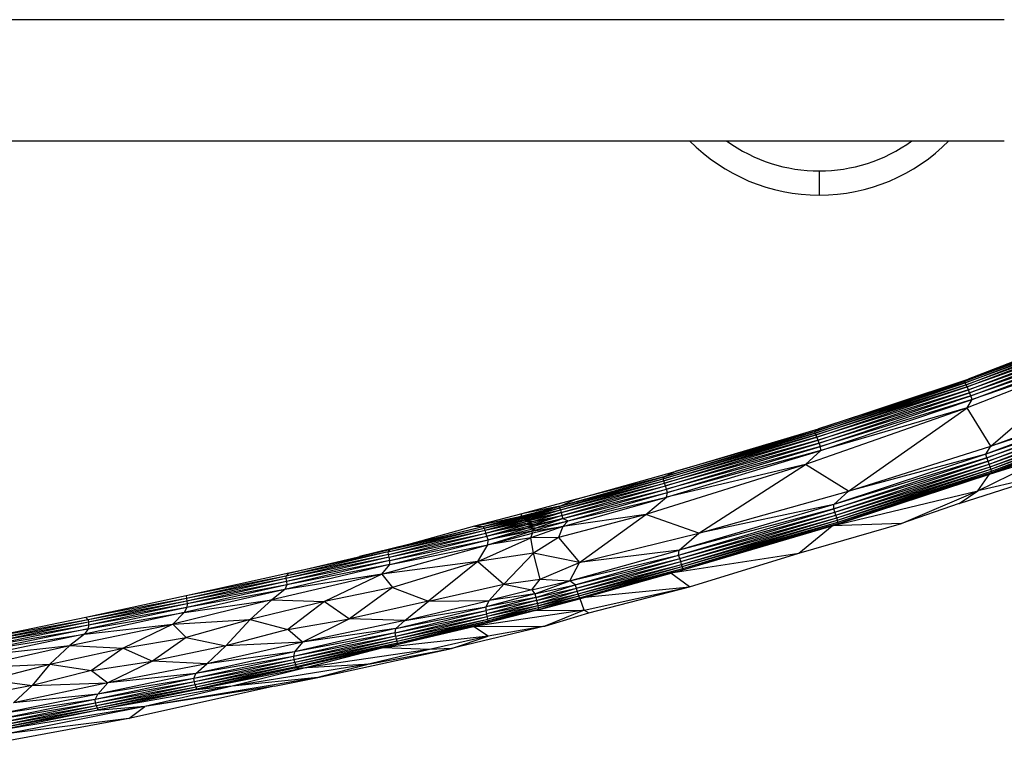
# Paper-space layout '_Superior' of a CAD drawing. Header units: millimetres. Extents: x -164 to 39, y -65 to 67.
# Tile 3 of 7: x -95 to -14, y -60 to 0. Entities that reach past the tile are written whole.
import ezdxf

# ---------------------------------------------------------------- set-up
doc = ezdxf.new("R2010")
doc.units = ezdxf.units.MM

psp = doc.layouts.new('_Superior')

# ---------------------------------------------------------------- linework, layer by layer
at = {"color": 7, "linetype": 'Continuous', "lineweight": 25}
for p, q in [((-13.691, 0), (-163.691, 0)), ((-123.691, -10), (-13.691, -10)), ((-28.977, -12.492), (-28.977, -14.492)), ((-7.165, -26.138), (-16.968, -29.879)), ((-7.104, -26.247), (-16.968, -29.879)), ((-16.916, -29.993), (-7.104, -26.247)), ((-7.024, -26.396), (-16.916, -29.993)), ((-16.844, -30.146), (-7.024, -26.396)), ((-6.93, -26.582), (-16.844, -30.146)), ((-16.758, -30.336), (-6.93, -26.582)), ((-6.823, -26.801), (-16.758, -30.336)), ((-7.113, -26.035), (-16.68, -29.688)), ((-7.165, -26.138), (-16.68, -29.688)), ((-8.291, -26.459), (-16.68, -29.688)), ((-16.662, -30.559), (-6.823, -26.801)), ((-6.706, -27.046), (-16.662, -30.559)), ((-16.557, -30.809), (-6.706, -27.046)), ((-6.583, -27.312), (-16.557, -30.809)), ((-16.446, -31.08), (-6.583, -27.312)), ((-6.456, -27.592), (-16.446, -31.08)), ((-16.338, -31.37), (-6.456, -27.592)), ((-6.42, -27.986), (-16.76, -32.053)), ((-6.42, -27.986), (-16.338, -31.37)), ((-14.814, -35.224), (-6.42, -27.986)), ((-29.342, -34.023), (-16.968, -29.879)), ((-16.916, -29.993), (-29.342, -34.023)), ((-29.305, -34.144), (-16.916, -29.993)), ((-29.043, -33.805), (-16.68, -29.688)), ((-16.968, -29.879), (-29.043, -33.805)), ((-16.968, -29.879), (-16.68, -29.688)), ((-16.916, -29.993), (-16.968, -29.879)), ((-16.844, -30.146), (-16.916, -29.993)), ((-16.844, -30.146), (-29.305, -34.144)), ((-29.241, -34.3), (-16.844, -30.146)), ((-16.758, -30.336), (-29.241, -34.3)), ((-29.164, -34.494), (-16.758, -30.336)), ((-16.662, -30.559), (-29.164, -34.494)), ((-29.078, -34.72), (-16.662, -30.559)), ((-16.557, -30.809), (-29.078, -34.72)), ((-28.984, -34.974), (-16.557, -30.809)), ((-16.758, -30.336), (-16.844, -30.146)), ((-16.662, -30.559), (-16.758, -30.336)), ((-16.557, -30.809), (-16.662, -30.559)), ((-16.446, -31.08), (-16.557, -30.809)), ((-16.446, -31.08), (-28.984, -34.974)), ((-28.885, -35.249), (-16.446, -31.08)), ((-16.338, -31.37), (-28.885, -35.249)), ((-28.838, -35.574), (-16.338, -31.37)), ((-16.76, -32.053), (-16.338, -31.37)), ((-16.338, -31.37), (-16.446, -31.08)), ((-14.814, -35.224), (-5.036, -31.597)), ((-16.76, -32.053), (-30.113, -36.735)), ((-16.76, -32.053), (-28.838, -35.574)), ((-26.57, -38.943), (-16.76, -32.053)), ((-14.814, -35.224), (-16.76, -32.053)), ((-5.06, -32.038), (-15.223, -35.896)), ((-4.942, -32.321), (-15.223, -35.896)), ((-15.136, -36.195), (-4.942, -32.321)), ((-5.06, -32.038), (-14.814, -35.224)), ((-4.83, -32.588), (-15.136, -36.195)), ((-15.037, -36.467), (-4.83, -32.588)), ((-4.728, -32.835), (-15.037, -36.467)), ((-14.947, -36.718), (-4.728, -32.835)), ((-14.947, -36.718), (-4.639, -33.054)), ((-14.87, -36.941), (-4.639, -33.054)), ((-14.87, -36.941), (-4.565, -33.242)), ((-14.808, -37.132), (-4.565, -33.242)), ((-41.857, -37.915), (-29.305, -34.144)), ((-41.825, -37.77), (-29.342, -34.023)), ((-29.305, -34.144), (-41.825, -37.77)), ((-40.875, -37.313), (-29.043, -33.805)), ((-29.342, -34.023), (-40.875, -37.313)), ((-29.342, -34.023), (-29.043, -33.805)), ((-29.305, -34.144), (-29.342, -34.023)), ((-29.241, -34.3), (-29.305, -34.144)), ((-14.918, -37.541), (-4.499, -33.591)), ((-14.808, -37.132), (-4.509, -33.393)), ((-14.761, -37.286), (-4.509, -33.393)), ((-14.761, -37.286), (-4.471, -33.504)), ((-14.733, -37.4), (-4.471, -33.504)), ((-14.733, -37.4), (-4.499, -33.591)), ((-29.241, -34.3), (-41.857, -37.915)), ((-41.81, -38.077), (-29.241, -34.3)), ((-29.164, -34.494), (-41.81, -38.077)), ((-41.749, -38.275), (-29.164, -34.494)), ((-29.078, -34.72), (-41.749, -38.275)), ((-41.679, -38.506), (-29.078, -34.72)), ((-29.164, -34.494), (-29.241, -34.3)), ((-29.078, -34.72), (-29.164, -34.494)), ((-28.984, -34.974), (-29.078, -34.72)), ((-28.984, -34.974), (-41.679, -38.506)), ((-41.599, -38.764), (-28.984, -34.974)), ((-28.885, -35.249), (-41.599, -38.764)), ((-41.583, -39.44), (-28.838, -35.574)), ((-41.503, -39.042), (-28.885, -35.249)), ((-28.838, -35.574), (-41.503, -39.042)), ((-30.113, -36.735), (-28.838, -35.574)), ((-28.885, -35.249), (-28.984, -34.974)), ((-28.838, -35.574), (-28.885, -35.249)), ((-26.57, -38.943), (-14.814, -35.224)), ((-15.223, -35.896), (-14.814, -35.224)), ((-15.223, -35.896), (-27.764, -40.051)), ((-15.136, -36.195), (-27.764, -40.051)), ((-27.761, -40.399), (-15.136, -36.195)), ((-15.037, -36.467), (-27.761, -40.399)), ((-27.676, -40.677), (-15.037, -36.467)), ((-15.223, -35.896), (-26.57, -38.943)), ((-15.873, -38.918), (-9.808, -35.948)), ((-15.136, -36.195), (-15.223, -35.896)), ((-15.037, -36.467), (-15.136, -36.195)), ((-14.947, -36.718), (-15.037, -36.467)), ((-14.918, -37.541), (-9.808, -35.948)), ((-49.142, -39.631), (-40.875, -37.313)), ((-30.113, -36.735), (-43.298, -40.881)), ((-41.825, -37.77), (-40.875, -37.313)), ((-30.113, -36.735), (-41.583, -39.44)), ((-38.931, -42.397), (-30.113, -36.735)), ((-26.57, -38.943), (-30.113, -36.735)), ((-27.676, -40.677), (-14.947, -36.718)), ((-27.597, -40.93), (-14.947, -36.718)), ((-27.597, -40.93), (-14.87, -36.941)), ((-27.529, -41.156), (-14.87, -36.941)), ((-27.529, -41.156), (-14.808, -37.132)), ((-27.474, -41.348), (-14.808, -37.132)), ((-27.474, -41.348), (-14.761, -37.286)), ((-27.433, -41.503), (-14.761, -37.286)), ((-27.433, -41.503), (-14.733, -37.4)), ((-27.421, -41.62), (-14.733, -37.4)), ((-14.87, -36.941), (-14.947, -36.718)), ((-14.918, -37.541), (-14.733, -37.4)), ((-14.808, -37.132), (-14.87, -36.941)), ((-14.761, -37.286), (-14.808, -37.132)), ((-14.733, -37.4), (-14.761, -37.286)), ((-50.407, -40.184), (-41.825, -37.77)), ((-50.407, -40.184), (-41.857, -37.915)), ((-50.404, -40.328), (-41.857, -37.915)), ((-50.404, -40.328), (-41.81, -38.077)), ((-50.361, -40.496), (-41.81, -38.077)), ((-41.825, -37.77), (-49.142, -39.631)), ((-41.857, -37.915), (-41.825, -37.77)), ((-41.81, -38.077), (-41.857, -37.915)), ((-41.749, -38.275), (-41.81, -38.077)), ((-27.904, -41.811), (-14.918, -37.541)), ((-27.421, -41.62), (-14.918, -37.541)), ((-17.423, -39.948), (-9.761, -37.496)), ((-9.761, -37.496), (-15.873, -38.918)), ((-15.873, -38.918), (-14.918, -37.541)), ((-50.361, -40.496), (-41.749, -38.275)), ((-50.305, -40.702), (-41.749, -38.275)), ((-50.305, -40.702), (-41.679, -38.506)), ((-50.239, -40.943), (-41.679, -38.506)), ((-50.239, -40.943), (-41.599, -38.764)), ((-50.144, -41.204), (-41.599, -38.764)), ((-41.679, -38.506), (-41.749, -38.275)), ((-41.599, -38.764), (-41.679, -38.506)), ((-41.503, -39.042), (-41.599, -38.764)), ((-38.931, -42.397), (-26.57, -38.943)), ((-27.904, -41.811), (-15.873, -38.918)), ((-27.764, -40.051), (-26.57, -38.943)), ((-22.19, -41.61), (-15.873, -38.918)), ((-17.423, -39.948), (-15.873, -38.918)), ((-49.142, -39.631), (-53.535, -40.808)), ((-50.407, -40.184), (-49.142, -39.631)), ((-50.161, -41.87), (-41.583, -39.44)), ((-50.144, -41.204), (-41.503, -39.042)), ((-49.725, -41.385), (-41.503, -39.042)), ((-49.725, -41.385), (-41.583, -39.44)), ((-43.298, -40.881), (-41.583, -39.44)), ((-41.583, -39.44), (-41.503, -39.042)), ((-53.595, -41.013), (-50.407, -40.184)), ((-50.407, -40.184), (-53.535, -40.808)), ((-53.415, -41.112), (-50.404, -40.328)), ((-53.352, -41.273), (-50.361, -40.496)), ((-52.861, -40.894), (-50.407, -40.184)), ((-52.861, -40.894), (-50.404, -40.328)), ((-52.803, -41.034), (-50.404, -40.328)), ((-52.803, -41.034), (-50.361, -40.496)), ((-52.741, -41.22), (-50.361, -40.496)), ((-50.404, -40.328), (-50.407, -40.184)), ((-50.361, -40.496), (-50.404, -40.328)), ((-50.361, -40.496), (-50.305, -40.702)), ((-40.596, -44.23), (-27.761, -40.399)), ((-27.764, -40.051), (-40.56, -43.81)), ((-27.761, -40.399), (-40.56, -43.81)), ((-27.764, -40.051), (-38.931, -42.397)), ((-27.761, -40.399), (-27.764, -40.051)), ((-27.676, -40.677), (-27.761, -40.399)), ((-17.423, -39.948), (-22.19, -41.61)), ((-53.535, -40.808), (-57.44, -41.831)), ((-57.44, -41.831), (-53.595, -41.013)), ((-56.757, -41.856), (-52.861, -40.894)), ((-56.757, -41.856), (-53.595, -41.013)), ((-56.757, -41.856), (-53.415, -41.112)), ((-56.643, -41.99), (-52.803, -41.034)), ((-56.643, -41.99), (-53.415, -41.112)), ((-56.643, -41.99), (-53.352, -41.273)), ((-56.583, -42.174), (-52.741, -41.22)), ((-56.583, -42.174), (-53.352, -41.273)), ((-56.583, -42.174), (-53.282, -41.477)), ((-56.51, -42.399), (-52.668, -41.447)), ((-56.51, -42.399), (-53.282, -41.477)), ((-53.595, -41.013), (-53.535, -40.808)), ((-52.861, -40.894), (-53.595, -41.013)), ((-53.415, -41.112), (-52.861, -40.894)), ((-53.415, -41.112), (-52.803, -41.034)), ((-53.352, -41.273), (-52.803, -41.034)), ((-53.352, -41.273), (-52.741, -41.22)), ((-50.305, -40.702), (-53.282, -41.477)), ((-53.282, -41.477), (-52.741, -41.22)), ((-52.668, -41.447), (-53.282, -41.477)), ((-53.202, -41.719), (-50.239, -40.943)), ((-53.202, -41.719), (-52.668, -41.447)), ((-50.144, -41.204), (-53.113, -41.99)), ((-52.741, -41.22), (-50.305, -40.702)), ((-52.735, -42.246), (-49.725, -41.385)), ((-52.668, -41.447), (-50.305, -40.702)), ((-52.668, -41.447), (-50.239, -40.943)), ((-50.239, -40.943), (-52.586, -41.709)), ((-52.586, -41.709), (-50.144, -41.204)), ((-52.451, -41.986), (-50.144, -41.204)), ((-52.451, -41.986), (-49.725, -41.385)), ((-43.298, -40.881), (-50.519, -42.773)), ((-50.305, -40.702), (-50.239, -40.943)), ((-50.239, -40.943), (-50.144, -41.204)), ((-43.298, -40.881), (-50.161, -41.87)), ((-49.725, -41.385), (-50.161, -41.87)), ((-50.144, -41.204), (-49.725, -41.385)), ((-48.787, -44.822), (-43.298, -40.881)), ((-38.931, -42.397), (-43.298, -40.881)), ((-40.596, -44.23), (-27.676, -40.677)), ((-40.498, -44.509), (-27.676, -40.677)), ((-40.498, -44.509), (-27.597, -40.93)), ((-40.419, -44.762), (-27.597, -40.93)), ((-40.419, -44.762), (-27.529, -41.156)), ((-40.35, -44.986), (-27.529, -41.156)), ((-40.35, -44.986), (-27.474, -41.348)), ((-40.291, -45.176), (-27.474, -41.348)), ((-27.597, -40.93), (-27.676, -40.677)), ((-27.529, -41.156), (-27.597, -40.93)), ((-27.474, -41.348), (-27.529, -41.156)), ((-27.433, -41.503), (-27.474, -41.348)), ((-64.575, -43.961), (-56.643, -41.99)), ((-64.575, -43.961), (-56.583, -42.174)), ((-64.557, -44.16), (-56.583, -42.174)), ((-64.434, -43.751), (-56.757, -41.856)), ((-64.434, -43.751), (-56.643, -41.99)), ((-57.44, -41.831), (-62.909, -43.339)), ((-62.909, -43.339), (-56.757, -41.856)), ((-57.44, -41.831), (-56.757, -41.856)), ((-56.757, -41.856), (-56.643, -41.99)), ((-56.583, -42.174), (-56.643, -41.99)), ((-56.51, -42.399), (-56.583, -42.174)), ((-53.202, -41.719), (-56.51, -42.399)), ((-56.427, -42.661), (-52.586, -41.709)), ((-56.427, -42.661), (-53.202, -41.719)), ((-53.113, -41.99), (-56.427, -42.661)), ((-56.362, -43.377), (-52.735, -42.246)), ((-56.331, -42.956), (-52.451, -41.986)), ((-56.331, -42.956), (-53.113, -41.99)), ((-52.735, -42.246), (-56.331, -42.956)), ((-52.586, -41.709), (-53.202, -41.719)), ((-53.113, -41.99), (-52.586, -41.709)), ((-52.451, -41.986), (-53.113, -41.99)), ((-50.161, -41.87), (-52.807, -42.787)), ((-52.735, -42.246), (-50.161, -41.87)), ((-52.735, -42.246), (-52.451, -41.986)), ((-52.661, -42.423), (-52.735, -42.246)), ((-50.161, -41.87), (-52.661, -42.423)), ((-50.161, -41.87), (-50.519, -42.773)), ((-40.291, -45.176), (-27.433, -41.503)), ((-40.257, -45.447), (-27.421, -41.62)), ((-40.257, -45.447), (-27.904, -41.811)), ((-40.246, -45.328), (-27.433, -41.503)), ((-40.246, -45.328), (-27.421, -41.62)), ((-30.65, -44.058), (-22.19, -41.61)), ((-30.65, -44.058), (-27.904, -41.811)), ((-22.19, -41.61), (-27.904, -41.811)), ((-27.904, -41.811), (-27.421, -41.62)), ((-27.421, -41.62), (-27.433, -41.503)), ((-64.557, -44.16), (-56.51, -42.399)), ((-64.504, -44.394), (-56.51, -42.399)), ((-64.504, -44.394), (-56.427, -42.661)), ((-64.452, -45.009), (-56.331, -42.956)), ((-64.443, -44.667), (-56.427, -42.661)), ((-64.443, -44.667), (-56.331, -42.956)), ((-57.185, -44.74), (-52.807, -42.787)), ((-56.427, -42.661), (-56.51, -42.399)), ((-56.331, -42.956), (-56.427, -42.661)), ((-56.362, -43.377), (-52.661, -42.423)), ((-52.807, -42.787), (-56.362, -43.377)), ((-56.362, -43.377), (-56.331, -42.956)), ((-52.807, -42.787), (-52.661, -42.423)), ((-50.519, -42.773), (-52.807, -42.787)), ((-52.57, -44.069), (-52.807, -42.787)), ((-50.519, -42.773), (-52.57, -44.069)), ((-50.519, -42.773), (-48.787, -44.822)), ((-48.787, -44.822), (-38.931, -42.397)), ((-40.56, -43.81), (-38.931, -42.397)), ((-72.792, -45.701), (-64.434, -43.751)), ((-62.909, -43.339), (-66.946, -44.337)), ((-65.112, -45.797), (-56.362, -43.377)), ((-64.434, -43.751), (-64.575, -43.961)), ((-64.452, -45.009), (-56.362, -43.377)), ((-62.909, -43.339), (-64.434, -43.751)), ((-57.185, -44.74), (-56.362, -43.377)), ((-49.575, -46.348), (-40.56, -43.81)), ((-40.56, -43.81), (-48.787, -44.822)), ((-40.596, -44.23), (-40.56, -43.81)), ((-64.575, -43.961), (-73.029, -45.962)), ((-64.557, -44.16), (-73.029, -45.962)), ((-64.557, -44.16), (-73.027, -46.167)), ((-64.504, -44.394), (-73.027, -46.167)), ((-64.504, -44.394), (-72.993, -46.403)), ((-64.443, -44.667), (-72.993, -46.403)), ((-64.443, -44.667), (-72.964, -46.683)), ((-64.575, -43.961), (-72.792, -45.701)), ((-64.557, -44.16), (-64.575, -43.961)), ((-64.504, -44.394), (-64.557, -44.16)), ((-64.443, -44.667), (-64.504, -44.394)), ((-64.452, -45.009), (-64.443, -44.667)), ((-52.57, -44.069), (-57.185, -44.74)), ((-52.57, -44.069), (-55.041, -46.635)), ((-48.787, -44.822), (-52.57, -44.069)), ((-52.032, -46.211), (-52.57, -44.069)), ((-49.575, -46.348), (-40.596, -44.23)), ((-49.146, -46.681), (-40.596, -44.23)), ((-49.146, -46.681), (-40.498, -44.509)), ((-49.04, -46.953), (-40.498, -44.509)), ((-41.037, -45.666), (-30.65, -44.058)), ((-40.498, -44.509), (-40.596, -44.23)), ((-40.419, -44.762), (-40.498, -44.509)), ((-39.702, -46.85), (-30.65, -44.058)), ((-64.452, -45.009), (-73.11, -47.075)), ((-64.452, -45.009), (-72.964, -46.683)), ((-57.185, -44.74), (-65.112, -45.797)), ((-65.112, -45.797), (-64.452, -45.009)), ((-57.185, -44.74), (-64.227, -46.909)), ((-57.185, -44.74), (-61.241, -48.028)), ((-57.185, -44.74), (-55.041, -46.635)), ((-52.032, -46.211), (-48.787, -44.822)), ((-49.575, -46.348), (-48.787, -44.822)), ((-49.04, -46.953), (-40.419, -44.762)), ((-48.963, -47.2), (-40.419, -44.762)), ((-48.963, -47.2), (-40.35, -44.986)), ((-48.894, -47.418), (-40.35, -44.986)), ((-48.894, -47.418), (-40.291, -45.176)), ((-48.834, -47.6), (-40.291, -45.176)), ((-48.834, -47.6), (-40.246, -45.328)), ((-48.786, -47.743), (-40.246, -45.328)), ((-48.786, -47.743), (-40.257, -45.447)), ((-48.77, -47.835), (-40.257, -45.447)), ((-40.35, -44.986), (-40.419, -44.762)), ((-40.291, -45.176), (-40.35, -44.986)), ((-40.246, -45.328), (-40.291, -45.176)), ((-40.257, -45.447), (-40.246, -45.328)), ((-72.792, -45.701), (-81.281, -47.589)), ((-73.029, -45.962), (-81.281, -47.589)), ((-73.029, -45.962), (-81.238, -47.816)), ((-73.027, -46.167), (-81.238, -47.816)), ((-73.027, -46.167), (-81.221, -48.016)), ((-65.112, -45.797), (-74.193, -47.918)), ((-65.112, -45.797), (-73.11, -47.075)), ((-72.792, -45.701), (-73.029, -45.962)), ((-73.029, -45.962), (-73.027, -46.167)), ((-73.027, -46.167), (-72.993, -46.403)), ((-65.112, -45.797), (-69.844, -48.065)), ((-65.112, -45.797), (-64.227, -46.909)), ((-55.041, -46.635), (-52.032, -46.211)), ((-52.713, -47.078), (-52.032, -46.211)), ((-52.713, -47.078), (-49.575, -46.348)), ((-52.479, -47.423), (-49.575, -46.348)), ((-52.032, -46.211), (-49.575, -46.348)), ((-49.146, -46.681), (-49.575, -46.348)), ((-39.702, -46.85), (-41.239, -45.722)), ((-73.11, -47.075), (-81.426, -48.964)), ((-72.993, -46.403), (-81.221, -48.016)), ((-72.964, -46.683), (-81.203, -48.539)), ((-73.11, -47.075), (-81.203, -48.539)), ((-72.993, -46.403), (-81.201, -48.253)), ((-72.964, -46.683), (-81.201, -48.253)), ((-73.11, -47.075), (-74.193, -47.918)), ((-72.964, -46.683), (-73.11, -47.075)), ((-72.993, -46.403), (-72.964, -46.683)), ((-64.227, -46.909), (-69.844, -48.065)), ((-64.227, -46.909), (-67.771, -49.494)), ((-64.227, -46.909), (-61.241, -48.028)), ((-61.241, -48.028), (-55.041, -46.635)), ((-56.235, -47.968), (-55.041, -46.635)), ((-52.713, -47.078), (-56.235, -47.968)), ((-55.041, -46.635), (-52.713, -47.078)), ((-52.713, -47.078), (-52.479, -47.423)), ((-52.479, -47.423), (-49.146, -46.681)), ((-52.386, -47.718), (-49.146, -46.681)), ((-52.386, -47.718), (-49.04, -46.953)), ((-52.321, -47.982), (-49.04, -46.953)), ((-49.04, -46.953), (-49.146, -46.681)), ((-48.963, -47.2), (-49.04, -46.953)), ((-48.393, -48.767), (-39.702, -46.85)), ((-48.299, -47.702), (-39.702, -46.85)), ((-48.016, -48.986), (-39.702, -46.85)), ((-81.281, -47.589), (-89.568, -49.385)), ((-81.238, -47.816), (-89.568, -49.385)), ((-81.238, -47.816), (-89.377, -49.572)), ((-74.193, -47.918), (-82.381, -49.929)), ((-81.426, -48.964), (-74.193, -47.918)), ((-81.281, -47.589), (-81.238, -47.816)), ((-81.238, -47.816), (-81.221, -48.016)), ((-74.193, -47.918), (-75.997, -49.538)), ((-74.193, -47.918), (-69.844, -48.065)), ((-63.206, -49.612), (-56.235, -47.968)), ((-61.241, -48.028), (-56.235, -47.968)), ((-52.386, -47.718), (-56.498, -48.806)), ((-52.321, -47.982), (-56.498, -48.806)), ((-52.479, -47.423), (-56.488, -48.488)), ((-52.386, -47.718), (-56.488, -48.488)), ((-56.488, -48.488), (-56.235, -47.968)), ((-52.321, -47.982), (-56.447, -49.071)), ((-52.479, -47.423), (-56.235, -47.968)), ((-52.479, -47.423), (-52.386, -47.718)), ((-52.401, -48.789), (-48.77, -47.835)), ((-52.386, -47.718), (-52.321, -47.982)), ((-52.321, -47.982), (-48.963, -47.2)), ((-52.321, -47.982), (-52.263, -48.218)), ((-52.263, -48.218), (-48.963, -47.2)), ((-52.263, -48.218), (-48.894, -47.418)), ((-52.216, -48.422), (-48.894, -47.418)), ((-52.216, -48.422), (-48.834, -47.6)), ((-52.181, -48.589), (-48.834, -47.6)), ((-52.181, -48.589), (-48.786, -47.743)), ((-52.168, -48.714), (-48.786, -47.743)), ((-52.168, -48.714), (-48.77, -47.835)), ((-48.894, -47.418), (-48.963, -47.2)), ((-48.834, -47.6), (-48.894, -47.418)), ((-48.786, -47.743), (-48.834, -47.6)), ((-48.77, -47.835), (-48.786, -47.743)), ((-48.393, -48.767), (-48.739, -47.826)), ((-81.221, -48.016), (-89.377, -49.572)), ((-81.203, -48.539), (-89.376, -50.299)), ((-81.221, -48.016), (-89.348, -49.769)), ((-81.201, -48.253), (-89.348, -49.769)), ((-81.201, -48.253), (-89.342, -50.006)), ((-81.203, -48.539), (-89.342, -50.006)), ((-81.203, -48.539), (-81.426, -48.964)), ((-81.221, -48.016), (-81.201, -48.253)), ((-81.201, -48.253), (-81.203, -48.539)), ((-69.844, -48.065), (-75.997, -49.538)), ((-69.844, -48.065), (-72.883, -50.367)), ((-69.844, -48.065), (-67.771, -49.494)), ((-61.241, -48.028), (-67.771, -49.494)), ((-63.945, -50.286), (-56.488, -48.488)), ((-63.206, -49.612), (-61.241, -48.028)), ((-63.206, -49.612), (-56.488, -48.488)), ((-48.393, -48.767), (-57.546, -50.13)), ((-52.401, -48.789), (-57.546, -50.13)), ((-56.498, -48.806), (-56.488, -48.488)), ((-52.263, -48.218), (-56.447, -49.071)), ((-52.168, -48.714), (-56.423, -49.797)), ((-52.401, -48.789), (-56.423, -49.797)), ((-52.263, -48.218), (-56.397, -49.304)), ((-52.216, -48.422), (-56.397, -49.304)), ((-52.216, -48.422), (-56.358, -49.504)), ((-52.181, -48.589), (-56.358, -49.504)), ((-52.181, -48.589), (-56.334, -49.665)), ((-52.168, -48.714), (-56.334, -49.665)), ((-52.168, -48.714), (-52.401, -48.789)), ((-52.401, -48.789), (-48.393, -48.767)), ((-52.263, -48.218), (-52.216, -48.422)), ((-52.216, -48.422), (-52.181, -48.589)), ((-52.181, -48.589), (-52.168, -48.714)), ((-48.393, -48.767), (-51.657, -50.081)), ((-48.393, -48.767), (-48.016, -48.986)), ((-89.568, -49.385), (-97.773, -51.074)), ((-89.377, -49.572), (-97.773, -51.074)), ((-89.377, -49.572), (-97.416, -51.237)), ((-81.426, -48.964), (-89.663, -50.753)), ((-89.568, -49.385), (-89.377, -49.572)), ((-89.377, -49.572), (-89.348, -49.769)), ((-89.376, -50.299), (-81.426, -48.964)), ((-81.426, -48.964), (-82.381, -49.929)), ((-82.381, -49.929), (-75.997, -49.538)), ((-75.997, -49.538), (-81.277, -51.024)), ((-75.997, -49.538), (-77.993, -51.725)), ((-75.997, -49.538), (-72.883, -50.367)), ((-72.883, -50.367), (-67.771, -49.494)), ((-67.771, -49.494), (-71.662, -51.409)), ((-63.206, -49.612), (-71.662, -51.409)), ((-63.206, -49.612), (-67.771, -49.494)), ((-64.009, -50.637), (-56.498, -48.806)), ((-64.009, -50.637), (-56.447, -49.071)), ((-63.958, -50.904), (-56.447, -49.071)), ((-63.958, -50.904), (-56.397, -49.304)), ((-63.945, -50.286), (-56.498, -48.806)), ((-63.945, -50.286), (-63.206, -49.612)), ((-63.897, -51.135), (-56.397, -49.304)), ((-63.897, -51.135), (-56.358, -49.504)), ((-63.843, -51.332), (-56.358, -49.504)), ((-56.447, -49.071), (-56.498, -48.806)), ((-56.397, -49.304), (-56.447, -49.071)), ((-56.358, -49.504), (-56.397, -49.304)), ((-56.334, -49.665), (-56.358, -49.504)), ((-51.657, -50.081), (-48.016, -48.986)), ((-89.376, -50.299), (-97.444, -51.968)), ((-89.348, -49.769), (-97.416, -51.237)), ((-89.342, -50.006), (-97.379, -51.668)), ((-97.379, -51.668), (-89.376, -50.299)), ((-89.348, -49.769), (-97.368, -51.43)), ((-89.342, -50.006), (-97.368, -51.43)), ((-90.871, -51.684), (-82.381, -49.929)), ((-89.663, -50.753), (-82.381, -49.929)), ((-89.376, -50.299), (-89.663, -50.753)), ((-89.342, -50.006), (-89.376, -50.299)), ((-89.348, -49.769), (-89.342, -50.006)), ((-82.381, -49.929), (-86.48, -51.908)), ((-82.381, -49.929), (-81.277, -51.024)), ((-72.883, -50.367), (-77.993, -51.725)), ((-71.662, -51.409), (-72.883, -50.367)), ((-63.945, -50.286), (-72.311, -52.218)), ((-63.945, -50.286), (-71.662, -51.409)), ((-65.019, -51.886), (-57.546, -50.13)), ((-64.009, -50.637), (-63.945, -50.286)), ((-63.975, -51.626), (-56.423, -49.797)), ((-63.975, -51.626), (-57.546, -50.13)), ((-63.843, -51.332), (-56.334, -49.665)), ((-63.809, -51.49), (-56.334, -49.665)), ((-63.809, -51.49), (-56.423, -49.797)), ((-51.657, -50.081), (-59.352, -51.95)), ((-57.546, -50.13), (-56.423, -49.797)), ((-57.546, -50.13), (-51.657, -50.081)), ((-56.332, -50.914), (-57.546, -50.13)), ((-56.423, -49.797), (-56.334, -49.665)), ((-51.657, -50.081), (-56.332, -50.914)), ((-89.663, -50.753), (-97.786, -52.452)), ((-97.444, -51.968), (-89.663, -50.753)), ((-89.663, -50.753), (-90.871, -51.684)), ((-86.48, -51.908), (-81.277, -51.024)), ((-81.277, -51.024), (-84.043, -52.986)), ((-81.277, -51.024), (-77.993, -51.725)), ((-64.009, -50.637), (-72.416, -52.595)), ((-63.958, -50.904), (-72.416, -52.595)), ((-63.958, -50.904), (-72.368, -52.868)), ((-63.897, -51.135), (-72.368, -52.868)), ((-64.009, -50.637), (-72.311, -52.218)), ((-63.897, -51.135), (-72.298, -53.099)), ((-56.332, -50.914), (-65.019, -51.886)), ((-63.958, -50.904), (-64.009, -50.637)), ((-63.897, -51.135), (-63.958, -50.904)), ((-63.843, -51.332), (-63.897, -51.135)), ((-56.332, -50.914), (-61.163, -52.014)), ((-59.352, -51.95), (-56.332, -50.914)), ((-98.83, -53.498), (-90.871, -51.684)), ((-97.786, -52.452), (-90.871, -51.684)), ((-90.871, -51.684), (-92.543, -53.219)), ((-92.543, -53.219), (-86.48, -51.908)), ((-90.871, -51.684), (-86.48, -51.908)), ((-86.48, -51.908), (-89.097, -53.752)), ((-86.48, -51.908), (-84.043, -52.986)), ((-77.993, -51.725), (-84.043, -52.986)), ((-71.662, -51.409), (-79.56, -53.214)), ((-79.56, -53.214), (-77.993, -51.725)), ((-71.662, -51.409), (-77.993, -51.725)), ((-63.975, -51.626), (-72.315, -53.566)), ((-65.019, -51.886), (-72.315, -53.566)), ((-71.662, -51.409), (-72.311, -52.218)), ((-63.843, -51.332), (-72.298, -53.099)), ((-63.843, -51.332), (-72.231, -53.295)), ((-63.809, -51.49), (-72.231, -53.295)), ((-63.809, -51.49), (-72.187, -53.451)), ((-63.975, -51.626), (-72.187, -53.451)), ((-65.019, -51.886), (-71.312, -53.507)), ((-61.163, -52.014), (-71.312, -53.507)), ((-70.385, -54.345), (-59.352, -51.95)), ((-66.081, -53.191), (-59.352, -51.95)), ((-61.163, -52.014), (-66.081, -53.191)), ((-65.019, -51.886), (-63.975, -51.626)), ((-61.163, -52.014), (-65.019, -51.886)), ((-63.975, -51.626), (-63.809, -51.49)), ((-63.809, -51.49), (-63.843, -51.332)), ((-59.352, -51.95), (-61.163, -52.014)), ((-72.416, -52.595), (-80.627, -54.421)), ((-72.311, -52.218), (-80.472, -54.011)), ((-72.416, -52.595), (-80.472, -54.011)), ((-72.311, -52.218), (-79.56, -53.214)), ((-72.311, -52.218), (-72.416, -52.595)), ((-72.416, -52.595), (-72.368, -52.868)), ((-98.83, -53.498), (-92.543, -53.219)), ((-97.536, -54.527), (-92.543, -53.219)), ((-92.543, -53.219), (-93.999, -54.997)), ((-92.543, -53.219), (-89.097, -53.752)), ((-89.097, -53.752), (-84.043, -52.986)), ((-84.043, -52.986), (-87.75, -54.771)), ((-79.56, -53.214), (-87.75, -54.771)), ((-79.56, -53.214), (-84.043, -52.986)), ((-72.368, -52.868), (-80.627, -54.421)), ((-72.368, -52.868), (-80.589, -54.702)), ((-72.298, -53.099), (-80.589, -54.702)), ((-72.298, -53.099), (-80.514, -54.935)), ((-72.231, -53.295), (-80.514, -54.935)), ((-80.472, -54.011), (-79.56, -53.214)), ((-71.312, -53.507), (-80.447, -55.352)), ((-72.315, -53.566), (-80.447, -55.352)), ((-72.231, -53.295), (-80.438, -55.131)), ((-72.187, -53.451), (-80.438, -55.131)), ((-72.187, -53.451), (-80.384, -55.284)), ((-72.315, -53.566), (-80.384, -55.284)), ((-66.081, -53.191), (-77.48, -55.034)), ((-71.312, -53.507), (-77.48, -55.034)), ((-72.368, -52.868), (-72.298, -53.099)), ((-72.187, -53.451), (-72.315, -53.566)), ((-72.315, -53.566), (-71.312, -53.507)), ((-72.298, -53.099), (-72.231, -53.295)), ((-72.231, -53.295), (-72.187, -53.451)), ((-71.312, -53.507), (-66.081, -53.191)), ((-66.081, -53.191), (-70.385, -54.345)), ((-89.097, -53.752), (-93.999, -54.997)), ((-89.097, -53.752), (-87.75, -54.771)), ((-80.627, -54.421), (-88.783, -56.151)), ((-80.472, -54.011), (-88.57, -55.708)), ((-80.627, -54.421), (-88.57, -55.708)), ((-80.472, -54.011), (-87.75, -54.771)), ((-70.385, -54.345), (-84.681, -56.721)), ((-80.627, -54.421), (-80.472, -54.011)), ((-80.589, -54.702), (-80.627, -54.421)), ((-70.385, -54.345), (-77.48, -55.034)), ((-73.981, -55.053), (-70.385, -54.345)), ((-93.999, -54.997), (-100.038, -56.15)), ((-97.536, -54.527), (-93.999, -54.997)), ((-87.75, -54.771), (-95.544, -56.424)), ((-95.544, -56.424), (-93.999, -54.997)), ((-93.999, -54.997), (-87.75, -54.771)), ((-80.589, -54.702), (-88.783, -56.151)), ((-80.589, -54.702), (-88.753, -56.442)), ((-80.514, -54.935), (-88.753, -56.442)), ((-80.514, -54.935), (-88.671, -56.677)), ((-80.438, -55.131), (-88.671, -56.677)), ((-80.438, -55.131), (-88.585, -56.872)), ((-80.384, -55.284), (-88.585, -56.872)), ((-88.57, -55.708), (-87.75, -54.771)), ((-80.384, -55.284), (-88.531, -57.021)), ((-77.48, -55.034), (-88.508, -57.016)), ((-73.981, -55.053), (-85.996, -57.723)), ((-77.48, -55.034), (-84.681, -56.721)), ((-73.981, -55.053), (-84.681, -56.721)), ((-80.514, -54.935), (-80.589, -54.702)), ((-80.438, -55.131), (-80.514, -54.935)), ((-77.48, -55.034), (-80.447, -55.352)), ((-80.447, -55.352), (-80.384, -55.284)), ((-80.384, -55.284), (-80.438, -55.131)), ((-88.57, -55.708), (-96.637, -57.32)), ((-88.57, -55.708), (-95.544, -56.424)), ((-88.783, -56.151), (-88.57, -55.708)), ((-80.447, -55.352), (-88.531, -57.021)), ((-88.783, -56.151), (-96.852, -57.794)), ((-88.753, -56.442), (-96.852, -57.794)), ((-88.753, -56.442), (-96.811, -58.092)), ((-88.671, -56.677), (-96.811, -58.092)), ((-88.671, -56.677), (-96.718, -58.327)), ((-88.585, -56.872), (-96.718, -58.327)), ((-84.681, -56.721), (-96.671, -58.685)), ((-88.783, -56.151), (-96.637, -57.32)), ((-88.585, -56.872), (-96.624, -58.522)), ((-84.681, -56.721), (-95.918, -58.968)), ((-88.753, -56.442), (-88.783, -56.151)), ((-88.671, -56.677), (-88.753, -56.442)), ((-88.585, -56.872), (-88.671, -56.677)), ((-84.681, -56.721), (-88.662, -57.048)), ((-88.531, -57.021), (-88.585, -56.872)), ((-85.996, -57.723), (-84.681, -56.721)), ((-88.531, -57.021), (-96.624, -58.522)), ((-88.531, -57.021), (-96.605, -58.672)), ((-85.996, -57.723), (-96.148, -59.602)), ((-85.996, -57.723), (-95.918, -58.968))]:
    psp.add_line(p, q, dxfattribs=at)
for radius, start, end in [(15, 224.46926, 315.53074), (13, 233.93014, 306.06986)]:
    psp.add_arc((-28.977, 0.508), radius, start, end, dxfattribs=at)

doc.saveas('drawing.dxf')
